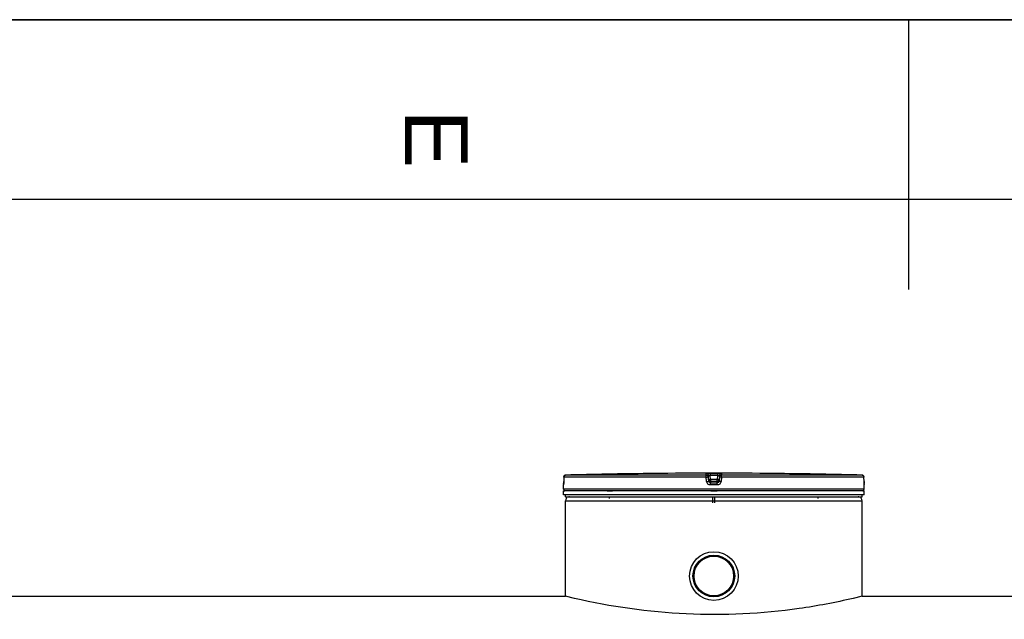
# Model space of a CAD drawing. Header units: millimetres. Extents: x 0 to 420, y 0 to 297.
# Tile 9 of 30: x 161 to 215, y 264 to 297. Entities that reach past the tile are written whole.
import ezdxf

# ---------------------------------------------------------------- set-up
doc = ezdxf.new("R2010")
doc.units = ezdxf.units.MM
doc.header["$LTSCALE"] = 23.1
doc.layers.get('0').update_dxf_attribs({"linetype": 'CONTINUOUS'})
doc.layers.add('01_GLOBAL', color=7, linetype='CONTINUOUS')
doc.layers.add('AXES_REF', color=7, linetype='CONTINUOUS')
doc.styles.add('TEXTSTYLE_2', font='arial.ttf')

# ---------------------------------------------------------------- blocks, each defined once
blk = doc.blocks.new('MARGEA3_BL0', base_point=(210.000078, 148.5))
at = {"color": 7, "linetype": 'Continuous'}
for p, q in [((420.000078, 297.000001), (0.000078, 297.000001)), ((0.000078, 296.999914), (420, 296.999914)), ((210.000078, 297.000001), (210.000078, 282.000001)), ((410.000078, 287.000001), (10.000078, 287.000001))]:
    blk.add_line(p, q, dxfattribs=at)
at = {"color": 7, "linetype": 'Continuous', "style": 'TEXTSTYLE_2', "oblique": 0.0000187}
blk.add_text('E', height=3.5, rotation=270, dxfattribs=at).set_placement((182.000078, 292.000001))

msp = doc.modelspace()

# ---------------------------------------------------------------- linework, layer by layer
at = {"color": 7, "linetype": 'Continuous'}
for p, q in [((0, 297), (420, 297)), ((195.767, 271.757), (195.548, 271.754)), ((195.768, 271.757), (195.767, 271.757)), ((195.767, 271.757), (195.767, 271.757)), ((195.768, 271.757), (195.768, 271.757)), ((202.599, 271.757), (202.598, 271.757)), ((202.818, 271.754), (202.599, 271.757)), ((190.823, 270.895), (190.823, 271.118)), ((190.828, 271.15), (190.827, 271.139)), ((190.827, 271.139), (190.827, 271.137)), ((190.83, 271.18), (190.829, 271.169)), ((190.829, 271.169), (190.829, 271.16)), ((190.831, 271.206), (190.83, 271.192)), ((190.83, 271.192), (190.83, 271.18)), ((190.832, 271.237), (190.831, 271.221)), ((190.831, 271.221), (190.831, 271.206)), ((190.833, 271.311), (190.832, 271.291)), ((190.832, 271.291), (190.832, 271.272)), ((190.832, 271.272), (190.832, 271.254)), ((190.832, 271.254), (190.832, 271.237)), ((190.834, 271.559), (190.833, 271.311)), ((207.534, 271.311), (207.532, 271.559)), ((207.534, 271.288), (207.534, 271.311)), ((207.534, 271.271), (207.534, 271.293)), ((207.534, 271.254), (207.534, 271.275)), ((207.535, 271.238), (207.534, 271.258)), ((207.535, 271.222), (207.535, 271.241)), ((207.536, 271.208), (207.535, 271.226)), ((207.536, 271.195), (207.535, 271.212)), ((207.536, 271.184), (207.536, 271.198)), ((207.537, 271.173), (207.536, 271.186)), ((207.537, 271.164), (207.537, 271.175)), ((207.538, 271.15), (207.537, 271.171)), ((207.538, 271.15), (207.538, 271.156)), ((207.539, 271.142), (207.538, 271.15)), ((207.543, 270.895), (207.543, 271.118)), ((190.823, 270.565), (190.823, 270.785)), ((207.543, 270.785), (190.823, 270.785)), ((207.543, 270.565), (190.823, 270.565)), ((190.867, 270.785), (190.867, 270.79)), ((190.933, 270.455), (190.933, 270.565)), ((207.433, 270.455), (207.433, 270.565)), ((207.499, 270.785), (207.499, 270.79)), ((207.543, 270.565), (207.543, 270.785)), ((190.933, 270.455), (207.433, 270.455)), ((190.99, 270.383), (190.99, 270.455)), ((191.096, 270.448), (191.096, 270.455)), ((193.374, 270.367), (193.374, 270.455)), ((199.13, 270.125), (199.13, 270.455)), ((199.236, 270.125), (199.236, 270.455)), ((204.992, 270.367), (204.992, 270.455)), ((207.27, 270.448), (207.27, 270.455)), ((207.376, 270.383), (207.376, 270.455)), ((108.939, 264.933), (190.933, 264.933)), ((191.431, 264.813), (190.933, 264.933)), ((207.433, 264.933), (206.936, 264.813)), ((207.433, 264.933), (218.235, 264.933))]:
    msp.add_line(p, q, dxfattribs=at)
at = {"color": 9, "linetype": 'Continuous'}
for p, q in [((198.756, 271.668), (190.941, 271.668)), ((198.756, 271.668), (198.756, 271.754)), ((198.865, 271.572), (198.865, 271.658)), ((198.896, 271.411), (198.865, 271.658)), ((198.978, 271.757), (198.978, 271.646)), ((198.978, 271.757), (199.183, 271.757)), ((199.389, 271.646), (198.978, 271.646)), ((199.005, 271.425), (198.978, 271.646)), ((199.183, 271.757), (199.389, 271.757)), ((199.389, 271.646), (199.361, 271.425)), ((199.389, 271.757), (199.389, 271.646)), ((199.501, 271.658), (199.47, 271.411)), ((199.501, 271.658), (199.501, 271.572)), ((199.61, 271.754), (199.61, 271.668)), ((207.425, 271.668), (199.61, 271.668)), ((202.598, 271.757), (202.598, 271.757)), ((190.825, 271.118), (190.823, 271.118)), ((190.834, 271.558), (190.833, 271.311)), ((190.833, 271.311), (190.833, 271.311)), ((190.834, 271.558), (190.834, 271.559)), ((198.75, 271.558), (190.834, 271.558)), ((198.782, 271.311), (198.75, 271.558)), ((198.896, 271.324), (198.865, 271.572)), ((198.896, 271.411), (198.896, 271.324)), ((198.896, 271.411), (198.897, 271.404)), ((199.183, 271.118), (199.003, 271.118)), ((199.004, 271.314), (199.005, 271.314)), ((199.005, 271.425), (199.005, 271.228)), ((199.361, 271.425), (199.005, 271.425)), ((199.361, 271.314), (199.005, 271.314)), ((199.183, 271.228), (199.005, 271.228)), ((199.361, 271.228), (199.183, 271.228)), ((199.363, 271.118), (199.183, 271.118)), ((199.361, 271.228), (199.361, 271.425)), ((199.362, 271.314), (199.361, 271.314)), ((199.47, 271.411), (199.469, 271.404)), ((199.501, 271.572), (199.47, 271.324)), ((199.47, 271.324), (199.47, 271.411)), ((199.616, 271.558), (199.585, 271.311)), ((207.532, 271.558), (199.616, 271.558)), ((207.532, 271.558), (207.532, 271.559)), ((207.533, 271.311), (207.532, 271.558)), ((207.533, 271.311), (207.534, 271.311)), ((207.543, 271.118), (207.541, 271.118)), ((207.543, 270.895), (190.823, 270.895)), ((190.867, 270.79), (190.903, 270.79)), ((193.251, 270.79), (193.552, 270.79)), ((199.007, 270.79), (199.359, 270.79)), ((207.464, 270.79), (207.499, 270.79))]:
    msp.add_line(p, q, dxfattribs=at)
at = {"color": 7, "linetype": 'Continuous'}
for points in [[(190.829, 271.16), (190.828, 271.152), (190.828, 271.15)], [(207.539, 271.139), (207.539, 271.137), (207.539, 271.136), (207.539, 271.137), (207.539, 271.137), (207.539, 271.138), (207.539, 271.14), (207.539, 271.142)]]:
    msp.add_lwpolyline(points, dxfattribs=at)
for radius in [1.353, 1.161]:
    msp.add_circle((199.183, 266.055), radius, dxfattribs=at)
at = {"color": 9, "linetype": 'Continuous'}
for centre, radius, start, end in [((190.946, 271.554), 0.115, 112.0165, 113.769), ((190.946, 271.554), 0.114, 106.6749, 112.0212), ((190.945, 271.556), 0.112, 102.7775, 106.6743), ((190.945, 271.558), 0.11, 99.3134, 102.7775), ((190.944, 271.563), 0.105, 91.5404, 99.3514), ((207.422, 271.563), 0.105, 80.773, 88.4616), ((207.422, 271.559), 0.109, 79.0843, 80.8147), ((207.421, 271.557), 0.111, 73.5209, 79.0707), ((207.42, 271.555), 0.113, 71.9797, 73.5335), ((207.42, 271.554), 0.114, 65.3471, 71.9745), ((207.42, 271.554), 0.114, 58.802, 65.3574), ((187.07, 271.329), 3.763, 357.8524, 359.726), ((200.09, 262.733), 8.76, 97.1155, 97.4749), ((198.276, 262.733), 8.76, 82.5251, 82.8845), ((211.35, 271.33), 3.816, 180.2832, 182.0532)]:
    msp.add_arc(centre, radius, start, end, dxfattribs=at)
at = {"color": 7, "linetype": 'Continuous'}
for centre, radius, start, end in [((199.183, -45.964), 317.739, 90.65549, 91.48637), ((199.183, -45.96), 317.735, 89.3842, 90.6158), ((199.183, -45.96), 317.735, 88.51363, 89.34452), ((190.933, 271.118), 0.11, 162.8745, 180), ((199.003, 271.424), 0.107, 191.0823, 194.1887), ((199.008, 271.426), 0.112, 194.2514, 207.6086), ((199.008, 271.426), 0.114, 207.5628, 214.2521), ((199.358, 271.426), 0.114, 325.8327, 332.443), ((199.359, 271.426), 0.113, 332.399, 345.5782), ((199.364, 271.424), 0.107, 345.6375, 348.9197), ((207.433, 271.118), 0.11, 0, 17.1275), ((190.933, 270.895), 0.11, 180, 235.7356), ((190.896, 270.79), 0.0286, 148.6217, 180), ((207.433, 270.895), 0.11, 304.2644, 360), ((207.471, 270.79), 0.0286, 0, 31.3783)]:
    msp.add_arc(centre, radius, start, end, dxfattribs=at)
for points in [[(190.834, 271.559), (190.835, 271.61), (190.89, 271.667), (190.941, 271.668)], [(207.425, 271.668), (207.476, 271.667), (207.532, 271.61), (207.532, 271.559)], [(198.915, 271.362), (198.934, 271.334), (198.97, 271.315), (199.004, 271.314)], [(199.452, 271.362), (199.433, 271.334), (199.396, 271.315), (199.362, 271.314)]]:
    msp.add_open_spline(points, degree=3, dxfattribs=at)
at = {"color": 9, "linetype": 'Continuous'}
for points in [[(190.834, 271.558), (190.834, 271.598), (190.863, 271.642), (190.9, 271.659)], [(198.756, 271.754), (198.804, 271.754), (198.859, 271.706), (198.865, 271.658)], [(198.756, 271.668), (198.804, 271.668), (198.859, 271.62), (198.865, 271.572)], [(199.61, 271.754), (199.562, 271.754), (199.507, 271.706), (199.501, 271.658)], [(199.501, 271.572), (199.507, 271.62), (199.562, 271.668), (199.61, 271.668)], [(207.532, 271.558), (207.532, 271.594), (207.51, 271.633), (207.479, 271.652)], [(199.005, 271.228), (198.957, 271.228), (198.902, 271.276), (198.896, 271.324)], [(199.47, 271.324), (199.464, 271.276), (199.41, 271.228), (199.361, 271.228)]]:
    msp.add_open_spline(points, degree=3, dxfattribs=at)
for points, knots in [([(198.75, 271.558), (198.75, 271.584), (198.759, 271.614), (198.746, 271.663), (198.756, 271.668)], [0, 0, 0, 0, 0.696676, 1, 1, 1, 1]), ([(198.756, 271.754), (198.756, 271.76), (198.791, 271.749), (198.825, 271.76), (198.899, 271.755), (198.949, 271.757), (198.978, 271.757)], [0, 0, 0, 0, 0.076793, 0.294399, 0.618544, 1, 1, 1, 1]), ([(198.865, 271.658), (198.865, 271.661), (198.883, 271.653), (198.912, 271.658), (198.951, 271.649), (198.978, 271.646)], [0, 0, 0, 0, 0.078331, 0.297814, 1, 1, 1, 1]), ([(199.389, 271.757), (199.417, 271.757), (199.467, 271.755), (199.542, 271.76), (199.575, 271.749), (199.61, 271.76), (199.61, 271.754)], [0, 0, 0, 0, 0.38169, 0.705926, 0.923307, 1, 1, 1, 1]), ([(199.389, 271.646), (199.415, 271.649), (199.455, 271.658), (199.483, 271.653), (199.501, 271.661), (199.501, 271.658)], [0, 0, 0, 0, 0.703406, 0.922256, 1, 1, 1, 1]), ([(199.616, 271.558), (199.616, 271.584), (199.607, 271.614), (199.62, 271.663), (199.61, 271.668)], [0, 0, 0, 0, 0.696676, 1, 1, 1, 1]), ([(190.83, 271.188), (190.83, 271.17), (190.822, 271.155), (190.831, 271.118), (190.825, 271.118)], [0, 0, 0, 0, 0.737028, 1, 1, 1, 1]), ([(190.825, 271.118), (190.825, 271.121), (190.825, 271.128), (190.826, 271.135), (190.827, 271.138)], [0, 0, 0, 0, 0.497733, 1, 1, 1, 1]), ([(198.75, 271.558), (198.777, 271.562), (198.818, 271.563), (198.847, 271.572), (198.865, 271.569), (198.865, 271.572)], [0, 0, 0, 0, 0.702528, 0.921269, 1, 1, 1, 1]), ([(198.782, 271.311), (198.808, 271.314), (198.846, 271.323), (198.88, 271.319), (198.894, 271.327), (198.896, 271.324)], [0, 0, 0, 0, 0.703014, 0.921451, 1, 1, 1, 1]), ([(199.003, 271.118), (198.951, 271.118), (198.842, 271.157), (198.788, 271.259), (198.782, 271.311)], [0, 0, 0, 0, 0.499748, 1, 1, 1, 1]), ([(198.951, 271.418), (198.937, 271.417), (198.926, 271.409), (198.896, 271.416), (198.896, 271.411)], [0, 0, 0, 0, 0.731988, 1, 1, 1, 1]), ([(199.003, 271.118), (199.003, 271.143), (199.01, 271.177), (198.998, 271.219), (199.005, 271.228)], [0, 0, 0, 0, 0.697837, 1, 1, 1, 1]), ([(199.363, 271.118), (199.363, 271.143), (199.356, 271.177), (199.368, 271.219), (199.361, 271.228)], [0, 0, 0, 0, 0.697838, 1, 1, 1, 1]), ([(199.585, 271.311), (199.578, 271.259), (199.524, 271.157), (199.416, 271.118), (199.363, 271.118)], [0, 0, 0, 0, 0.498891, 1, 1, 1, 1]), ([(199.47, 271.411), (199.47, 271.416), (199.441, 271.409), (199.429, 271.417), (199.416, 271.418)], [0, 0, 0, 0, 0.268012, 1, 1, 1, 1]), ([(199.585, 271.311), (199.558, 271.314), (199.52, 271.323), (199.486, 271.319), (199.472, 271.327), (199.47, 271.324)], [0, 0, 0, 0, 0.703014, 0.921451, 1, 1, 1, 1]), ([(199.616, 271.558), (199.589, 271.562), (199.549, 271.563), (199.519, 271.572), (199.501, 271.569), (199.501, 271.572)], [0, 0, 0, 0, 0.702528, 0.921269, 1, 1, 1, 1]), ([(207.541, 271.118), (207.535, 271.118), (207.545, 271.158), (207.537, 271.174), (207.536, 271.193)], [0, 0, 0, 0, 0.262647, 1, 1, 1, 1]), ([(207.541, 271.118), (207.541, 271.121), (207.541, 271.128), (207.54, 271.135), (207.539, 271.138)], [0, 0, 0, 0, 0.497732, 1, 1, 1, 1])]:
    msp.add_open_spline(points, degree=3, knots=knots, dxfattribs=at)
at = {"color": 7, "linetype": 'Continuous'}
msp.add_open_spline([(206.936, 264.813), (205.941, 264.581), (200.845, 263.594), (195.49, 263.864), (191.431, 264.813)], degree=3, knots=[0, 0, 0, 0, 0.196896, 1, 1, 1, 1], dxfattribs=at)
at = {"layer": '01_GLOBAL', "color": 7, "linetype": 'Continuous'}
for p, q in [((190.933, 264.933), (190.933, 270.235)), ((207.433, 264.933), (207.433, 270.235))]:
    msp.add_line(p, q, dxfattribs=at)
at = {"layer": '01_GLOBAL', "color": 9, "linetype": 'Continuous'}
msp.add_line((190.933, 270.235), (207.433, 270.235), dxfattribs=at)
at = {"layer": '01_GLOBAL', "color": 7, "linetype": 'Continuous'}
for centre, start, end in [((191.153, 270.235), 137.755, 180), ((191.153, 270.235), 90, 105.0766), ((207.213, 270.235), 74.9234, 90), ((207.213, 270.235), 0, 42.245)]:
    msp.add_arc(centre, 0.22, start, end, dxfattribs=at)
at = {"layer": 'AXES_REF', "color": 7, "linetype": 'Continuous'}
for radius in [1.155, 1.1]:
    msp.add_circle((199.183, 266.055), radius, dxfattribs=at)

# ---------------------------------------------------------------- block references
at = {"color": 7, "linetype": 'Continuous'}
msp.add_blockref('MARGEA3_BL0', (210, 148.5), dxfattribs=at)

doc.saveas('drawing.dxf')
